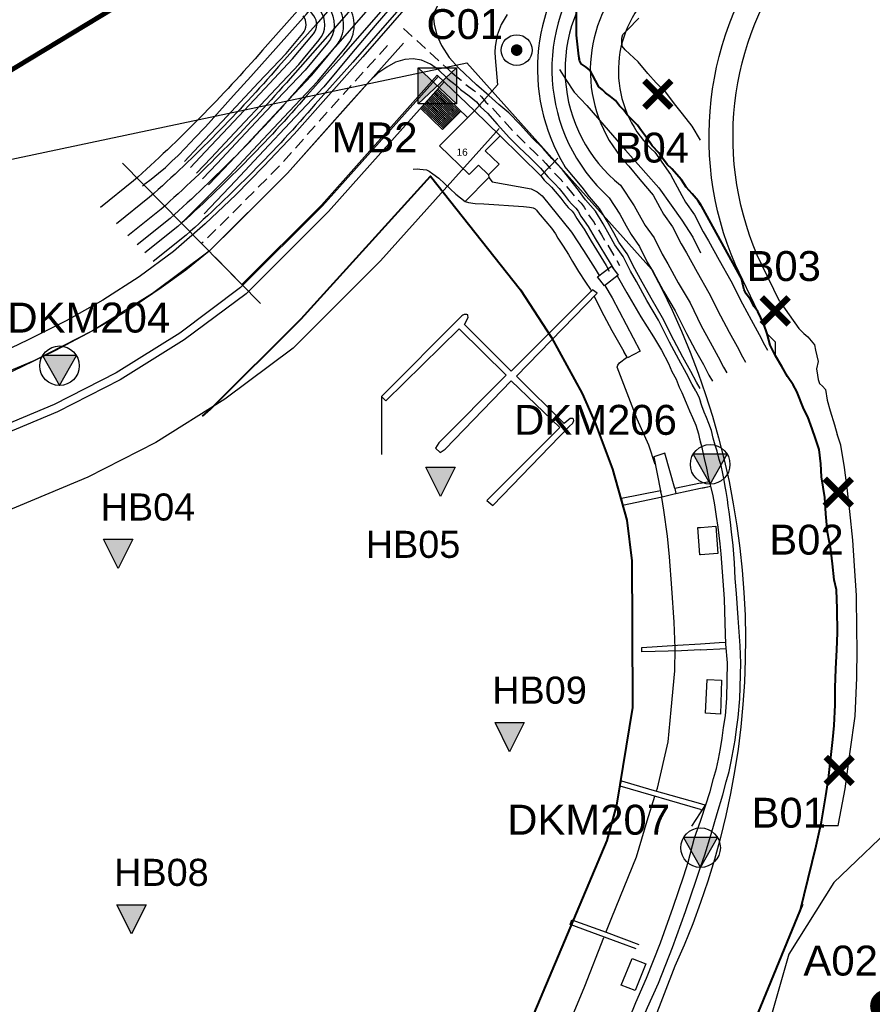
# Model space of a CAD drawing. Extents: x 158343 to 162498, y 431347 to 434500.
# Tile 27 of 220: x 158858 to 159036, y 433246 to 433452. Entities that reach past the tile are written whole.
import ezdxf

# ---------------------------------------------------------------- set-up
doc = ezdxf.new("R2010")
doc.units = 0
doc.header["$LTSCALE"] = 10
doc.header["$MEASUREMENT"] = 0
doc.linetypes.add('HIDDEN', pattern=[0.375, 0.25, -0.125])
doc.layers.get('Defpoints').update_dxf_attribs({"linetype": 'CONTINUOUS', "lineweight": 0})
doc.layers.add('000_onzichtbaar', color=8, linetype='CONTINUOUS', plot=False)
doc.layers.add('MEET', color=6, linetype='CONTINUOUS', plot=False)
for name, color, linetype in [('20_betonwerk', 252, 'CONTINUOUS'), ('33_trappen en balustraden', 252, 'CONTINUOUS'), ('44_plafonds', 8, 'CONTINUOUS'), ('47_binneninrichting', 8, 'CONTINUOUS'), ('bestaand 008m', 8, 'CONTINUOUS'), ('bestaand 009m', 8, 'CONTINUOUS'), ('bestaand 010m', 8, 'CONTINUOUS'), ('bestaand 011m', 8, 'CONTINUOUS'), ('bestaand 012m', 8, 'CONTINUOUS'), ('bestaande dijk', 8, 'CONTINUOUS'), ('bestaande hoogtelijnen', 8, 'CONTINUOUS'), ('BORING-MWH', 7, 'CONTINUOUS'), ('HUISNUM', 7, 'CONTINUOUS'), ('nieuw006m', 8, 'CONTINUOUS'), ('nieuw007m', 8, 'CONTINUOUS'), ('nieuw008m', 8, 'CONTINUOUS'), ('nieuw009m', 8, 'CONTINUOUS'), ('nieuw010m', 8, 'CONTINUOUS'), ('nieuw011m', 8, 'CONTINUOUS'), ('nieuw012m', 8, 'CONTINUOUS'), ('SONDERING', 7, 'CONTINUOUS'), ('WB-STEEKMONSTER', 7, 'CONTINUOUS'), ('X-XX-AL-grens_project-G', 7, 'AL-grens_project')]:
    doc.layers.add(name, color=color, linetype=linetype)
doc.styles.add('STANDAARD', font='arial.ttf')
doc.styles.get("Standard").update_dxf_attribs({"font": 'arial.ttf'})
doc.styles.add('Style-STANDARD', font='arial.ttf')
doc.linetypes.add('AL-grens_project', pattern='A,3.5,-2,[8,CCS.shx,S=2.5,R=0,X=0,Y=0],-2,3.5', length=11)

# ---------------------------------------------------------------- blocks, each defined once
blk = doc.blocks.new('STEEK')
at = {"layer": 'WB-STEEKMONSTER'}
blk.add_lwpolyline([(-2.7, 5.4), (2.7, 5.4), (0, 0)], close=True, dxfattribs=at)
blk.add_solid([(0, 0), (2.7, 5.4), (-2.7, 5.4)], dxfattribs=at)
at = {"layer": 'WB-STEEKMONSTER', "style": 'STANDAARD'}
blk.add_attdef('BNO', (-3.22, 8.87), '', height=5, dxfattribs=at)
blk = doc.blocks.new('B-2-MWH')
at = {"layer": 'BORING-MWH'}
blk.add_lwpolyline([(-0.39, 0, 0.772, 0.772, 1), (0.39, 0, 0.772, 0.772, 1)], format="xyseb", close=True, dxfattribs=at)
at = {"layer": 'BORING-MWH', "linetype": 'Continuous'}
blk.add_circle((0, 0), 2.06, dxfattribs=at)
at = {"layer": 'BORING-MWH', "style": 'STANDAARD'}
blk.add_attdef('BNO', (-4.5, 5.4), '', height=4, dxfattribs=at)
blk = doc.blocks.new('B-4-MWH')
at = {"layer": 'BORING-MWH', "const_width": 2.19}
blk.add_lwpolyline([(-1.09, 0, 1), (1.09, 0, 1)], format="xyb", close=True, dxfattribs=at)
at = {"layer": 'BORING-MWH', "style": 'STANDAARD'}
blk.add_attdef('BNO', (2.3, 2.3), '', height=4, dxfattribs=at)
blk = doc.blocks.new('B-1-MWH')
at = {"layer": 'BORING-MWH'}
for points in [[(-1.8, 1.8, 0.85, 0.85, 0), (1.8, -1.8, 0.85, 0.85, 0)], [(-1.8, -1.8, 0.85, 0.85, 0), (1.8, 1.8, 0.85, 0.85, 0)]]:
    blk.add_lwpolyline(points, format="xyseb", dxfattribs=at)
at = {"layer": 'BORING-MWH', "style": 'STANDAARD'}
blk.add_attdef('BNO', (-3.79, 5.29), '', height=4, dxfattribs=at)
blk = doc.blocks.new('SONDERING')
at = {"layer": 'SONDERING', "transparency": 33554687}
h = blk.add_hatch(color=256, dxfattribs=at)
h.dxf.hatch_style = 1
h.paths.add_polyline_path([(0, -1.65), (1.418, 0.843), (-1.418, 0.843)])
at = {"layer": 'SONDERING'}
blk.add_lwpolyline([(0, -1.65), (1.418, 0.843), (-1.418, 0.843), (0, -1.65)], dxfattribs=at)
blk.add_circle((0, 0), 1.65, dxfattribs=at)
blk.add_attdef('BNO', (-2.722, 3.368), '', height=2.5, dxfattribs=at)
blk = doc.blocks.new('BO-30M')
at = {"layer": 'BORING-MWH'}
blk.add_lwpolyline([(-1.6, 1.5), (1.6, 1.5), (1.6, -1.5), (-1.6, -1.5)], close=True, dxfattribs=at)
for points in [[(-1.6, 1.5), (1.6, -1.5)], [(1.6, 1.5), (-1.6, -1.5)]]:
    blk.add_lwpolyline(points, dxfattribs=at)
blk.add_solid([(-1.6, 1.5), (1.6, -1.5), (-1.6, -1.5), (1.6, 1.5)], dxfattribs=at)
at = {"layer": 'BORING-MWH', "style": 'STANDAARD'}
blk.add_attdef('BNO', (-3.034, 3.635), '', height=2.5, dxfattribs=at)

msp = doc.modelspace()

# ---------------------------------------------------------------- linework, layer by layer
at = {"layer": '000_onzichtbaar', "linetype": 'Continuous', "lineweight": 40}
msp.add_line((158999.74, 433413.57), (159008.58, 433397.49), dxfattribs=at)
at = {"layer": '000_onzichtbaar', "flags": 128}
for points in [[(158883.53, 433417.13), (158883.54, 433417.14), (158883.73, 433417.28), (158883.83, 433417.36), (158883.93, 433417.44), (158884.03, 433417.52), (158885.31, 433418.49), (158886.87, 433419.78), (158888.31, 433420.98), (158889.63, 433422.24), (158890.95, 433423.44), (158892.45, 433425), (158894.55, 433427.19), (158896.47, 433429.23), (158896.68, 433429.47), (158902.5, 433435.98), (158906.13, 433439.97), (158917.68, 433452.87), (158930.31, 433467.72), (158943.78, 433483.17), (158955.81, 433498.29), (158957.14, 433500)], [(159000, 433426.66), (158998.23, 433429.56), (158996.25, 433432.14), (158994.57, 433434.24), (158992.71, 433436.7), (158990.76, 433438.59), (158989.02, 433440.6), (158986.95, 433443.03), (158984.25, 433445.49), (158983.62, 433446.27), (158983.53, 433447.23), (158983.59, 433447.92), (158983.77, 433448.73), (158984.76, 433449.66), (158987.13, 433452.09)], [(158970.54, 433441.43), (158971.86, 433439.31), (158973.63, 433436.64), (158976.27, 433433.91), (158979.84, 433429.77), (158984.31, 433424.58), (158988.6, 433419.75), (158991.3, 433416.69), (158993.88, 433413.06), (158996.07, 433409.94), (158998.41, 433406.4), (159000, 433403.15)]]:
    msp.add_lwpolyline(points, dxfattribs=at)
at = {"layer": '000_onzichtbaar', "linetype": 'Continuous', "lineweight": 40, "flags": 128}
for points in [[(158974.71, 433443.47), (158974.62, 433444.2), (158974.1, 433448.58), (158974.09, 433454.51), (158975.07, 433458.22), (158977.06, 433462.8), (158979.81, 433466.27)], [(159000, 433413.13), (158999.49, 433414.02), (158998.23, 433415.46), (158997, 433416.84), (158996.04, 433418.4), (158994, 433420.68), (158993.01, 433421.55), (158992.02, 433422.87), (158991.3, 433424.04), (158989.86, 433425.45), (158988.69, 433427.22), (158987.67, 433428.63), (158986.83, 433429.8), (158985.72, 433430.91), (158984.7, 433431.93), (158983.95, 433432.92), (158983.05, 433433.85), (158982.21, 433434.96), (158981.19, 433435.77), (158980.17, 433436.52), (158979.51, 433437.18), (158978.73, 433437.81), (158978.07, 433439.1), (158977.47, 433440.3), (158976.93, 433441.17), (158976.09, 433441.86), (158975.1, 433442.61), (158974.74, 433443.3), (158974.67, 433443.64)], [(158896.04, 433369.06), (158897.73, 433370.49), (158916.65, 433389.37), (158943.63, 433419.11), (158962.43, 433395.41), (158968.89, 433385.48), (158975.26, 433373.79), (158978.06, 433367.45), (158981.62, 433357.96), (158984.61, 433347.34), (158985.67, 433338.86), (158985.7, 433325.13), (158985.82, 433308.28), (158982.42, 433287.85), (158980.45, 433280.51), (158955.04, 433220.34)], [(159020.76, 433265.76), (159024.12, 433279.4), (159025.24, 433284.42), (159026.11, 433289.82), (159026.66, 433293.45), (159027.17, 433297.79), (159027.62, 433301.56), (159027.9, 433304.51), (159028.05, 433308.8), (159028.11, 433312.38), (159028.24, 433316.31), (159028.45, 433320.28), (159028.57, 433323.81), (159028.47, 433328.83), (159028.35, 433332.81), (159027.9, 433334.91), (159027.54, 433338.21), (159027.15, 433341.21), (159026.46, 433344.87), (159026.16, 433348.68), (159025.95, 433352.1), (159025.26, 433356.42), (159025.08, 433359.09), (159024.72, 433362.12), (159024, 433364.4), (159023.25, 433366.38), (159022.41, 433368.93), (159021.57, 433370.52), (159020.1, 433374.18), (159019.32, 433375.62), (159018.15, 433377.36), (159016.95, 433379.4), (159015.66, 433381.62), (159014.49, 433383.9), (159013.89, 433386.24), (159013.17, 433388.28), (159011.97, 433390.89), (159011.16, 433391.94), (159010.38, 433393.41), (159009.54, 433394.61), (159009.09, 433395.45), (159008.79, 433396.5), (159008.58, 433397.49)], [(158960.85, 433136.54), (159000.46, 433216.35), (159021.35, 433267.18)]]:
    msp.add_lwpolyline(points, dxfattribs=at)
at = {"layer": '000_onzichtbaar'}
for points in [[(158938.02, 433446.9), (158913.82, 433419.8), (158897.46, 433403.47), (158885.65, 433394.63), (158873.13, 433386.84), (158860.88, 433380.57), (158782.77, 433347.86), (158766.1, 433341.07), (158677.46, 433305.16), (158633.18, 433291.97)], [(158933.4, 433373.13), (158933.4, 433361.09)], [(158933.4, 433373.13), (158933.4, 433361.09)]]:
    msp.add_lwpolyline(points, dxfattribs=at)
at = {"layer": '20_betonwerk', "linetype": 'HIDDEN', "flags": 128}
for points in [[(158948.15, 433440.72), (158937.92, 433450.03)], [(158934.64, 433446.4), (158924.8, 433435.53), (158912.18, 433421.34), (158901.6, 433410.69), (158895.88, 433405.08)], [(158948.16, 433440.71), (158948.57, 433440.33), (158949.08, 433439.92), (158950.04, 433439.19), (158950.9, 433438.36), (158952.62, 433437.11), (158954.31, 433435.71), (158955.17, 433434.61), (158956.6, 433433.32), (158958.7, 433430.98), (158961.19, 433428.17), (158963.19, 433426.23), (158965.38, 433424.1), (158967.71, 433421.82), (158969.21, 433420.02), (158970.7, 433418.59), (158971.61, 433417.53), (158972.76, 433416.1), (158973.63, 433415.02), (158974.23, 433414.29), (158975.05, 433413.49), (158975.68, 433412.67), (158976.32, 433411.58), (158976.92, 433410.62), (158977.76, 433409.45), (158979.29, 433406.91), (158982.43, 433401.73), (158983.1, 433400.52)]]:
    msp.add_lwpolyline(points, dxfattribs=at)
at = {"layer": '20_betonwerk'}
for points in [[(158945.28, 433440.02), (158921.08, 433412.92), (158904.02, 433395.89), (158891.3, 433386.37), (158878.06, 433378.13), (158865.1, 433371.49), (158786.59, 433338.62), (158769.86, 433331.81), (158691.94, 433300.24)], [(158946.51, 433438.84), (158922.32, 433411.76), (158905.14, 433394.61), (158892.26, 433384.96), (158878.9, 433376.65), (158865.82, 433369.95), (158787.24, 433337.05), (158770.5, 433330.23), (158729.66, 433313.68)], [(158957.93, 433429.12), (158933.22, 433401.44), (158914.98, 433383.24), (158900.74, 433372.57), (158886.29, 433363.58), (158872.14, 433356.33), (158792.96, 433323.19), (158776.15, 433316.33), (158690.8, 433281.76)]]:
    msp.add_lwpolyline(points, dxfattribs=at)
at = {"layer": '33_trappen en balustraden'}
msp.add_line((159028.72, 433283.53), (159025.04, 433283.53), dxfattribs=at)
at = {"layer": '33_trappen en balustraden', "flags": 128}
for points in [[(159016.47, 433393.07), (159020.52, 433387.32), (159021.57, 433386.33), (159022.41, 433385.58), (159023.76, 433383.96), (159024, 433382.82), (159024.24, 433381.62), (159024.54, 433380.45), (159024.15, 433378.92), (159024.42, 433377.6), (159024.54, 433376.7), (159024.84, 433375.89), (159025.47, 433375.32), (159026.04, 433374.6), (159026.4, 433372.38), (159027.06, 433370.16), (159027.93, 433367.28), (159028.5, 433365.24), (159028.53, 433365.27)], [(159026.66, 433293.45), (159027.17, 433297.79), (159027.62, 433301.56), (159027.9, 433304.51), (159028.05, 433308.8), (159028.11, 433312.38), (159028.24, 433316.31), (159028.45, 433320.28), (159028.57, 433323.81), (159028.47, 433328.83), (159028.35, 433332.81), (159027.9, 433334.91), (159027.54, 433338.21), (159027.15, 433341.21), (159026.46, 433344.87), (159026.16, 433348.68), (159025.95, 433352.1), (159025.26, 433356.42), (159025.08, 433359.09), (159024.72, 433362.12), (159024, 433364.4), (159023.25, 433366.38), (159022.41, 433368.93), (159021.57, 433370.52), (159020.1, 433374.18), (159019.32, 433375.62), (159018.15, 433377.36), (159016.95, 433379.4), (159015.66, 433381.62), (159015.64, 433384.49), (159013.89, 433386.24), (159013.17, 433388.28), (159011.97, 433390.89)], [(158990.53, 433358.98), (158989.2, 433362.97), (158986.76, 433368.46), (158982.61, 433379.3), (158982.74, 433379.7), (158983.07, 433380.16), (158984.56, 433381.28)], [(159029.28, 433363.02), (159028.53, 433365.27)], [(159028.72, 433283.53), (159028.8, 433283.98), (159030.14, 433291.25), (159031.18, 433299.1), (159032.22, 433306.42), (159032.59, 433314.46), (159032.66, 433320.48), (159032.61, 433324.38), (159032.52, 433331.61), (159032.1, 433337.82), (159031.77, 433343.19), (159031.14, 433349.16), (159030.6, 433354.08), (159030.03, 433358.37), (159029.28, 433363.02)], [(158990.82, 433290.85), (158990.98, 433291.4), (158993.22, 433301.11), (158993.83, 433307.77), (158994.63, 433315.88), (158994.68, 433320.61), (158994.48, 433326.04), (158994.03, 433333.14), (158993.53, 433339.72), (158993.09, 433343.99), (158992.35, 433349.46), (158991.88, 433352.09)], [(158991.6, 433353.45), (158991.67, 433353.29)], [(159025.04, 433283.53), (159025.24, 433284.42), (159026.11, 433289.82), (159026.66, 433293.45)], [(158980.25, 433261.31), (158981.48, 433264.44), (158986.6, 433277.09), (158988.87, 433284.61), (158990.48, 433289.76)], [(158968.92, 433233.52), (158975.85, 433250.11), (158979.83, 433260.22)]]:
    msp.add_lwpolyline(points, dxfattribs=at)
at = {"layer": '44_plafonds'}
for p, q in [((158944.17, 433436.23), (158948.9, 433431.68)), ((158944.37, 433436.45), (158949.11, 433431.89)), ((158944.57, 433436.68), (158949.32, 433432.11)), ((158944.77, 433436.9), (158949.53, 433432.32)), ((158944.97, 433437.13), (158949.74, 433432.53)), ((158945.17, 433437.35), (158951.42, 433431.34)), ((158942.37, 433434.21), (158946.99, 433429.76)), ((158942.57, 433434.44), (158947.21, 433429.98)), ((158942.77, 433434.66), (158947.42, 433430.19)), ((158942.97, 433434.89), (158947.63, 433430.4)), ((158943.17, 433435.11), (158947.84, 433430.62)), ((158943.37, 433435.33), (158948.05, 433430.83)), ((158943.57, 433435.56), (158948.26, 433431.04)), ((158943.77, 433435.78), (158948.47, 433431.25)), ((158943.97, 433436.01), (158948.69, 433431.47)), ((158951.36, 433434.16), (158951.31, 433434.11)), ((158941.57, 433433.32), (158946.15, 433428.91)), ((158941.77, 433433.54), (158946.36, 433429.13)), ((158941.97, 433433.77), (158946.57, 433429.34)), ((158942.17, 433433.99), (158946.78, 433429.55)), ((158949.95, 433432.74), (158946.15, 433428.91))]:
    msp.add_line(p, q, dxfattribs=at)
at = {"layer": '44_plafonds', "flags": 128}
for points in [[(158957.99, 433421.63), (158955.75, 433419.4), (158953.65, 433421.43), (158951.69, 433419.48), (158945.49, 433425.45), (158947.04, 433426.99), (158947.01, 433427.02), (158952.8, 433432.78), (158958.19, 433427.59), (158955.05, 433424.46), (158957.99, 433421.63)], [(158982.8, 433398.46), (158979.91, 433396.26), (158978.48, 433398.13), (158981.38, 433400.33), (158982.8, 433398.46)], [(158978.43, 433394.7), (158977.47, 433395.42), (158960.49, 433378.47), (158950.74, 433388.22), (158951.34, 433389.39), (158951.49, 433389.69), (158951.46, 433389.99), (158951.43, 433390.17), (158951.25, 433390.26), (158951.01, 433390.29), (158950.68, 433390.26), (158950.38, 433390.14), (158950.2, 433390.02), (158933.4, 433373.13), (158934.33, 433372.23), (158949.63, 433387.29), (158959.41, 433377.6), (158945.4, 433363.5), (158944.65, 433362.39), (158945.64, 433361.46), (158946.72, 433362.18), (158960.49, 433376.46), (158970.6, 433366.71), (158955.36, 433351.47), (158956.62, 433350.42), (158972.58, 433366.89), (158973.36, 433367.61), (158973.54, 433368.15), (158973.48, 433368.42), (158973.3, 433368.57), (158973.03, 433368.6), (158972.79, 433368.57), (158971.56, 433367.55), (158961.57, 433377.42), (158978.43, 433394.7)], [(159000, 433355.04), (158994.6, 433353.93), (158994.81, 433352.91), (159000, 433354.02)], [(159000, 433355.04), (159001.89, 433355.43)], [(159000, 433354.02), (159002.13, 433354.47)], [(159000, 433354.02), (159000.5, 433354.12)], [(159000.5, 433354.12), (159002.13, 433354.47)], [(158991.96, 433352.25), (158991.6, 433353.45), (158983.5, 433351.89), (158983.68, 433350.48), (158991.96, 433352.25)], [(158999.42, 433345.81), (159000, 433345.85)], [(159000, 433340.11), (158999.85, 433340.1), (158999.42, 433345.81)], [(159000, 433345.85), (159003.18, 433346.09), (159003.61, 433340.39), (159000, 433340.11)], [(159000, 433320.3), (158995.98, 433320.11), (158987.73, 433319.85), (158987.76, 433320.76), (158995.18, 433321.29), (159000, 433321.57)], [(159004.38, 433313.96), (159004.16, 433306.89), (159001.05, 433307.07), (159001.4, 433314.07), (159004.38, 433313.96)], [(159000, 433286.97), (158983.24, 433291.87), (158983.52, 433292.92), (158989.8, 433291.05), (159000, 433288.2)], [(158986.52, 433257.86), (158983.17, 433259.11), (158972.77, 433262.95), (158973.12, 433263.96), (158980.31, 433261.34), (158987.12, 433258.76)], [(158988.54, 433254.74), (158986.36, 433249.21), (158983.44, 433250.3), (158985.69, 433255.86), (158988.54, 433254.74)]]:
    msp.add_lwpolyline(points, dxfattribs=at)
at = {"layer": '47_binneninrichting', "flags": 128}
for points in [[(158940, 433420.62), (158940.87, 433420.65), (158941.41, 433420.59), (158942.13, 433420.53), (158942.79, 433420.47), (158943.36, 433420.2), (158944.14, 433419.66), (158945.37, 433418.73), (158948.91, 433415.37), (158950.86, 433413.84), (158951.55, 433413.63), (158952.96, 433413.42), (158954.79, 433413.36), (158963.07, 433412.82), (158963.7, 433412.76), (158964.27, 433412.7), (158964.69, 433412.61), (158965.08, 433412.55), (158965.5, 433412.31), (158965.77, 433412.04), (158966.13, 433411.53), (158966.52, 433411.08), (158968.89, 433408.26), (158969.73, 433407.12), (158970.21, 433406.19), (158971.35, 433404.51), (158972.4, 433402.77), (158973.3, 433401.36), (158974.53, 433399.23), (158976, 433397.01), (158976.99, 433395.48), (158977.2, 433395.06)], [(158950.86, 433413.84), (158955.81, 433418.85)], [(158955.75, 433419.4), (158955.81, 433418.85), (158956.5, 433417.97), (158964.65, 433416.47)], [(158964.65, 433416.47), (158965.88, 433415.87), (158966.95, 433415.03)], [(158966.95, 433415.03), (158973.06, 433407.45)], [(158973.06, 433407.45), (158975.56, 433403.65), (158978, 433399.8)], [(158978, 433399.8), (158978.82, 433398.39)], [(158982.62, 433398.32), (158984.58, 433394.82), (158987.52, 433389.81), (158990.16, 433385.61), (158991.84, 433382.85), (158993.31, 433380.03), (158994.03, 433378.41), (158994.87, 433376.76), (158995.56, 433375.14), (158996.07, 433373.97), (158996.97, 433371.84), (158997.66, 433370.16), (158998.29, 433368.75), (158998.98, 433367.16), (158999.55, 433365.36), (158999.79, 433364.31), (159000, 433363.64)], [(158980.01, 433396.33), (158981.52, 433393.73), (158987.4, 433382.61)], [(158977.77, 433394.07), (158979.24, 433391.13), (158981.46, 433386.93), (158983.95, 433382.55)], [(158987.4, 433382.61), (158984.71, 433381.26), (158983.95, 433382.55)], [(158999.01, 433374.33), (158999.7, 433372.89), (159000, 433372.02)], [(159000, 433274.91), (159000.91, 433277.5), (159002.21, 433281.8), (159003.49, 433286.1), (159004.62, 433290.02), (159005.33, 433292.71), (159005.94, 433294.88), (159006.38, 433296.95), (159006.82, 433299.22), (159007.21, 433301.45), (159007.47, 433303.72), (159007.87, 433306.2), (159008.18, 433310.05), (159008.37, 433317.48), (159008.25, 433321.11), (159007.83, 433326.99), (159007.5, 433332.03), (159007.23, 433335.21), (159007.05, 433338.45), (159006.78, 433342.05), (159006.48, 433344.93), (159006.27, 433346.94), (159005.94, 433349.1), (159005.76, 433350.36), (159005.58, 433351.68), (159005.34, 433353.3), (159005.13, 433354.38), (159004.92, 433355.73), (159004.65, 433357.08), (159004.29, 433358.76), (159003.87, 433360.02), (159003.45, 433361.73), (159003.06, 433363.02), (159002.61, 433364.49), (159002.25, 433366.08), (159001.71, 433367.52), (159001.23, 433368.78), (159000.75, 433369.92), (159000.27, 433371.24), (159000, 433372.02)], [(159000, 433284.54), (159000.15, 433284.95), (159001.99, 433290.74), (159002.69, 433293.43), (159003.29, 433295.54), (159003.7, 433297.49), (159004.13, 433299.72), (159004.51, 433301.84), (159004.76, 433304.09), (159005.16, 433306.53), (159005.46, 433310.2), (159005.64, 433317.55), (159005.25, 433321.47), (159005.13, 433325.88), (159004.98, 433330.92), (159004.26, 433340.34), (159004.08, 433342.41), (159003.9, 433344.12), (159003.69, 433345.89), (159003.3, 433348.11), (159003, 433350.57), (159002.64, 433352.43), (159002.19, 433354.17), (159001.65, 433356.36), (159001.32, 433358.22), (159000.84, 433360.2), (159000.27, 433362.78), (159000, 433363.64)], [(158994.6, 433353.93), (158992.56, 433361.34), (158990.25, 433360.59), (158991.6, 433353.45)], [(158991.96, 433352.25), (158994.78, 433352.94)], [(159000, 433321.57), (159003.88, 433321.79)], [(159003.88, 433321.79), (159005.24, 433321.86)], [(159000, 433320.3), (159005.34, 433320.54)], [(159000, 433288.2), (159001.08, 433287.89)], [(158998.17, 433283.51), (159000, 433286.29)], [(159000, 433286.29), (159001.11, 433287.99)], [(159000, 433286.97), (159000.37, 433286.86)], [(158974.3, 433218.77), (158975.86, 433222.68), (158979.41, 433230.59), (158982.4, 433236.52), (158986.45, 433246.7), (158988.69, 433251.77), (158991.61, 433259.14), (158994.3, 433266.55), (158996.47, 433273.11), (158997.42, 433275.99), (158998.74, 433281.07), (159000, 433284.54)], [(158959.75, 433178.04), (158961.77, 433183.36), (158965.99, 433192.88), (158970.05, 433201.97), (158973.1, 433208.88), (158975.65, 433214.83), (158978.38, 433221.61), (158981.9, 433229.47), (158985.54, 433237.65), (158988.95, 433245.61), (158991.21, 433250.71), (158994.16, 433258.17), (158996.88, 433265.65), (158999.05, 433272.23), (159000, 433274.91)]]:
    msp.add_lwpolyline(points, dxfattribs=at)
at = {"layer": 'bestaand 008m'}
msp.add_lwpolyline([(159181.6, 433697.3, 0.08662), (159125.48, 433660.65), (159115.67, 433654.54), (159107.09, 433659.8), (159095.29, 433658.02), (159091.84, 433649.4), (159022.21, 433565.59), (158985.35, 433525.99), (158919.75, 433450.81), (158911.94, 433442.03, -0.03121), (158885.02, 433414.73), (158878.11, 433409.19)], format="xyb", dxfattribs=at)
at = {"layer": 'bestaand 009m'}
msp.add_lwpolyline([(159240.49, 433708.21), (159183.27, 433693.7, 0.082445), (159127.94, 433657.15), (159102.86, 433636.01), (159094.69, 433641.01), (159090.27, 433643.75), (159050.17, 433586.94), (159024.96, 433563.14), (158987.96, 433523.73), (158922.15, 433448.34), (158914.35, 433439.56, -0.03121), (158887.42, 433412.25), (158880.51, 433406.72)], format="xyb", dxfattribs=at)
at = {"layer": 'bestaand 010m'}
msp.add_lwpolyline([(159240.41, 433705.17), (159184.4, 433691.23, 0.072531), (159129.89, 433654.37), (159097.04, 433626.63), (159086.2, 433633.34), (159052.25, 433585.11), (159026.82, 433561.54), (158990, 433521.97), (158923.75, 433446.11), (158916.23, 433437.62, -0.03121), (158889.3, 433410.32), (158882.39, 433404.79)], format="xyb", dxfattribs=at)
at = {"layer": 'bestaand 011m'}
msp.add_lwpolyline([(158925.52, 433444.58), (158991.77, 433520.44), (159028.58, 433559.99), (159054.14, 433583.45), (159081.98, 433623.01), (159091.07, 433617.41), (159131.95, 433651.43, -0.058415), (159185.54, 433688.83), (159241.56, 433702.44, 0.067536)], format="xyb", dxfattribs=at)
at = {"layer": 'bestaand 012m'}
msp.add_lwpolyline([(159408.89, 433775.04), (159408.89, 433775.04, -0.067796), (159242.64, 433699.85), (159186.67, 433686.3, 0.05566), (159133.59, 433649.1), (159093.65, 433616.62), (159093.68, 433610.92), (159081.13, 433601.99), (159072.77, 433607.86), (159055.82, 433582.02), (159030.18, 433558.57), (158993.66, 433518.81), (158927.41, 433442.94)], format="xyb", dxfattribs=at)
at = {"layer": 'bestaande dijk', "flags": 128}
for points in [[(158978.1, 433500), (158976.97, 433498.72), (158962.38, 433481.78), (158948.55, 433465.99), (158929.52, 433444.06), (158915.16, 433427.9), (158908.85, 433421.26), (158902.99, 433415.22)], [(158945, 433454.62), (158944.44, 433453.44), (158944.23, 433452.14), (158944.4, 433450.84)], [(158944.4, 433450.84), (158944.95, 433448.56), (158945.9, 433446.43)], [(158944.4, 433450.84), (158944.95, 433448.56), (158945.9, 433446.43)], [(158945.9, 433446.43), (158947.56, 433443.91), (158949.57, 433441.66)], [(158938.27, 433443.51), (158936.3, 433442.92), (158934.5, 433441.92)], [(158941.74, 433443.35), (158940.02, 433443.61), (158938.27, 433443.51)], [(158945.28, 433441.31), (158943.61, 433442.51), (158941.74, 433443.35)], [(158934.5, 433441.92), (158932.64, 433440.61), (158931, 433439.03)], [(158947.14, 433439.61), (158945.28, 433441.31)], [(158949.57, 433441.66), (158953.26, 433438.2)], [(158931, 433439.03), (158926.47, 433434.03), (158913.82, 433419.8), (158903.18, 433409.1), (158897.46, 433403.47)], [(158947.14, 433439.61), (158947.59, 433439.19), (158948.16, 433438.74), (158949.06, 433438.05), (158949.93, 433437.21), (158951.7, 433435.92), (158953.23, 433434.66), (158954.07, 433433.58), (158955.54, 433432.26), (158957.58, 433429.98), (158960.1, 433427.13), (158962.14, 433425.15), (158964.33, 433423.02), (158966.61, 433420.8), (158968.11, 433419), (158969.61, 433417.56), (158970.45, 433416.57), (158971.59, 433415.16), (158972.46, 433414.08), (158973.12, 433413.27), (158973.93, 433412.49), (158974.44, 433411.83), (158975.04, 433410.81), (158975.67, 433409.79), (158976.51, 433408.62), (158978.01, 433406.13), (158981.13, 433400.97), (158981.8, 433399.78)], [(158999.01, 433374.33), (158998.23, 433375.68), (158997.06, 433377.93), (158995.44, 433380.87), (158993.49, 433384.47), (158991.18, 433389.12), (158988.81, 433393.2), (158986.62, 433397.16), (158985.36, 433399.29), (158983.83, 433402.38), (158982.09, 433404.81), (158980.98, 433406.82), (158979.66, 433409.22), (158978.1, 433411.83), (158976, 433414.23), (158974.5, 433416.21), (158971.17, 433420.44), (158968.92, 433422.84), (158967.18, 433424.94), (158964.84, 433427.13), (158962.35, 433429.92), (158959.95, 433432.38), (158957.88, 433434.09), (158955.78, 433435.98), (158953.26, 433438.2)], [(158902.99, 433415.22), (158896.63, 433409.17), (158889.98, 433403.44)], [(158889.98, 433403.44), (158882.81, 433398.1), (158875.27, 433393.29)], [(158897.46, 433403.47), (158892.58, 433399.5), (158887.45, 433395.86)], [(158887.45, 433395.86), (158880.46, 433391.08), (158873.13, 433386.84)], [(158875.27, 433393.29), (158867.58, 433388.95), (158859.68, 433384.99)], [(158873.13, 433386.84), (158865.27, 433382.66), (158856.5, 433378.47), (158842.06, 433372.1), (158825.25, 433365.06), (158809.57, 433358.89), (158792.42, 433351.98), (158782.21, 433347.62)], [(158859.68, 433384.99), (158854.29, 433382.41), (158843.76, 433377.85)]]:
    msp.add_lwpolyline(points, dxfattribs=at)
at = {"layer": 'bestaande hoogtelijnen'}
for points in [[(158916.41, 433454.24), (158908.61, 433445.46, -0.03121), (158881.68, 433418.16), (158874.77, 433412.62)], [(158925.66, 433444.73), (158917.86, 433435.95, -0.03121), (158890.93, 433408.65), (158884.02, 433403.11)], [(158927.41, 433442.94), (158919.6, 433434.15, -0.03121), (158892.67, 433406.85), (158885.77, 433401.32)]]:
    msp.add_lwpolyline(points, format="xyb", dxfattribs=at)
at = {"layer": 'Defpoints'}
msp.add_lwpolyline([(159245.85, 433435.4), (159238.56, 433430.98), (159230.95, 433422.86), (159226.74, 433415.57), (159216.96, 433408.38), (159209.36, 433406.25), (159190.53, 433407.68), (159176.03, 433409.37), (159161.83, 433407.12), (159151.92, 433403.97), (159146.33, 433401.77), (159137.82, 433396.69), (159130.08, 433389.99), (159124.47, 433384.38), (159119.09, 433375.27), (159114.34, 433358.43), (159110.06, 433342.43), (159105.11, 433334.18), (159089.41, 433316.86), (159067.5, 433300.76), (159042.09, 433285.34), (159027.78, 433271.73), (159018.39, 433256.79), (159011.22, 433231.7)], dxfattribs=at)
at = {"layer": 'MEET', "const_width": 1}
msp.add_lwpolyline([(159217.96, 434088.85), (159435.98, 434020.25), (159504.62, 433836.46), (159784.94, 433953.55), (159866.41, 433734.33), (159822.4, 433519.03), (159655.9, 433512.46), (159222.15, 433324.12), (159221.05, 433289.09), (159066.14, 433159.95), (158988.58, 433123), (158887.87, 433065.24), (158810.46, 433043.05), (158594.73, 433280.89), (158643.69, 433366.24), (158736.01, 433394.89), (158840.95, 433432.1), (158907.6, 433472.41), (158902.41, 433599.51), (159112.89, 433678.64), (159214.78, 433765.28), (159227.57, 433847.1)], close=True, dxfattribs=at)
at = {"layer": 'nieuw006m', "flags": 128}
for points in [[(159011.97, 433390.89), (159007.26, 433400.61), (159007.26, 433400.61, -0.28354), (159017.72, 433471.1), (159017.72, 433471.1), (159017.72, 433471.1)], [(159016.47, 433393.07), (159011.81, 433402.69, -0.281484), (159021.33, 433467.64, -0.300624)]]:
    msp.add_lwpolyline(points, format="xyb", dxfattribs=at)
at = {"layer": 'nieuw006m'}
msp.add_lwpolyline([(158892.27, 433422.19), (158895.32, 433425.39), (158900.17, 433430.56), (158907.77, 433438.66), (158913.55, 433444.77), (158916.98, 433448.91, 0.347404), (158917.07, 433452.63)], format="xyb", dxfattribs=at)
at = {"layer": 'nieuw006m', "flags": 128}
msp.add_lwpolyline([(159042.09, 433285.34), (159027.78, 433271.73), (159018.39, 433256.79), (159011.22, 433231.7)], dxfattribs=at)
at = {"layer": 'nieuw007m', "flags": 128}
for points in [[(158893.54, 433420.98), (158896.59, 433424.19), (158901.45, 433429.37), (158909.04, 433437.46), (158914.86, 433443.61), (158919.21, 433448.86, 0.347404), (158919.3, 433452.58), (158914.39, 433459.11), (158912.58, 433508.65), (158919.5, 433509.66), (158920.78, 433510.17)], [(158988.33, 433455.94, 0.40824), (158990.43, 433424.15), (158990.43, 433424.15), (158990.43, 433424.15), (158990.43, 433424.15), (158993.74, 433419.5)]]:
    msp.add_lwpolyline(points, format="xyb", dxfattribs=at)
at = {"layer": 'nieuw008m', "flags": 128}
for points in [[(158894.8, 433419.77), (158897.87, 433422.98), (158902.72, 433428.17), (158910.32, 433436.26), (158916.17, 433442.45), (158920.43, 433447.59, 0.347404), (158920.58, 433453.78), (158915.95, 433459.95), (158914.45, 433496.29), (158921.33, 433497.29), (158922, 433497.68)], [(158983.78, 433459.86, 0.383655), (158985.04, 433421.2), (158987.31, 433418.47), (158990.07, 433415.19), (158991.49, 433412.61), (158992.26, 433411.23), (158994.15, 433408.58), (158995.92, 433405.02), (158997.04, 433403.12), (158999.25, 433399.12), (159001.75, 433394.81), (159004.14, 433390), (159005.97, 433386.62), (159007.64, 433383.59), (159008.75, 433381.45), (159009.4, 433380.33)]]:
    msp.add_lwpolyline(points, format="xyb", dxfattribs=at)
msp.add_lwpolyline([(158993.74, 433419.5), (158993.74, 433419.5), (158996.08, 433415.13), (158996.85, 433413.74), (158998.74, 433411.09), (159000.51, 433407.53), (159001.63, 433405.64), (159003.84, 433401.63), (159006.34, 433397.33), (159008.73, 433392.52), (159010.56, 433389.14), (159012.23, 433386.11), (159013.34, 433383.97), (159013.99, 433382.85)], dxfattribs=at)
at = {"layer": 'nieuw009m', "flags": 128}
for points in [[(158923.69, 433485.28), (158923.21, 433484.93), (158916.32, 433483.93), (158917.51, 433460.78), (158922.35, 433454.35, -0.347752), (158922.16, 433446.91), (158917.48, 433441.29), (158917.48, 433441.29), (158911.59, 433435.06), (158904, 433426.97), (158899.14, 433421.78), (158896.07, 433418.56)], [(158980.37, 433462.8, 0.441034), (158983.26, 433417.25), (158986.17, 433412.95), (158987.55, 433410.44), (158988.44, 433408.82), (158990.28, 433406.25), (158991.96, 433402.87), (158993.13, 433400.88), (158995.33, 433396.9), (158997.79, 433392.68), (159000.15, 433387.93), (159002.02, 433384.47), (159003.67, 433381.47), (159004.81, 433379.29), (159005.5, 433378.08)]]:
    msp.add_lwpolyline(points, format="xyb", dxfattribs=at)
at = {"layer": 'nieuw010m', "flags": 128}
for points in [[(158897.34, 433417.36), (158900.41, 433420.58), (158905.28, 433425.78), (158912.87, 433433.86), (158918.79, 433440.13), (158921.64, 433443.56), (158923.88, 433446.24, 0.348072), (158924.1, 433454.93), (158919.07, 433461.62), (158918.19, 433471.57), (158925.08, 433472.57), (158925.11, 433472.6)], [(158977.72, 433465.08, 0.40787), (158980.92, 433414.65), (158983.13, 433411.21), (158984.48, 433408.75), (158985.48, 433406.95), (158987.27, 433404.45), (158988.88, 433401.2), (158990.09, 433399.15), (158992.29, 433395.17), (158994.7, 433391.02), (158997.04, 433386.31), (158998.95, 433382.79), (159000.59, 433379.82), (159001.74, 433377.6), (159002.47, 433376.33)]]:
    msp.add_lwpolyline(points, format="xyb", dxfattribs=at)
at = {"layer": 'nieuw011m'}
for p, q in [((158945.06, 433440.24), (158952.8, 433432.78)), ((158908.15, 433392.6), (158879.38, 433421.87)), ((158970.2, 433422.93), (158966.63, 433419.22))]:
    msp.add_line(p, q, dxfattribs=at)
at = {"layer": 'nieuw011m', "flags": 128}
for points in [[(158891.68, 433409.35), (158901.68, 433419.38), (158906.55, 433424.58), (158914.14, 433432.66), (158920.1, 433438.97), (158925.84, 433445.88), (158926.09, 433446.18, 0.348725), (158926.33, 433454.88), (158924.04, 433457.92), (158928.75, 433463.1), (158966.25, 433500.19, 0.107121), (158983.96, 433554.88), (158983.96, 433554.88, -0.397259), (159001.23, 433568.61), (159012.17, 433568.61), (159021.89, 433569.13, 0.372637), (159028.34, 433575.69), (159036.41, 433592.49, -0.130637), (159046.78, 433601.33), (159082.96, 433622.38), (159091.07, 433617.41), (159126.77, 433661.72, -0.100932), (159134.23, 433668.37), (159261.86, 433754.53, 0.31524)], [(159190.81, 433671.04), (159179.76, 433663.2), (159164.44, 433650.31), (159145.63, 433635.52), (159121.08, 433611.92), (159116.32, 433607.43, -0.04414), (159100.11, 433598.4, 0.052058), (159087.44, 433588.86), (159082.37, 433581.94), (159075.28, 433573.55), (159064.82, 433563.23), (159053.71, 433552.28), (159041.74, 433540.73), (159029.37, 433527.64), (159014.15, 433510.56), (159011.11, 433507.2), (158996.21, 433490.79), (158995.63, 433490.12), (158976.91, 433468.74, 0.340182), (158971.68, 433421.16)]]:
    msp.add_lwpolyline(points, format="xyb", dxfattribs=at)
for points in [[(158898.69, 433402.22), (158898.69, 433402.22), (158904.29, 433396.52), (158920.92, 433413.12), (158945.06, 433440.24), (158952.8, 433432.78), (158958.19, 433427.59), (158966.63, 433419.22), (158967.38, 433418.32), (158968.88, 433416.87), (158969.68, 433415.93), (158970.81, 433414.53), (158971.68, 433413.45), (158972.38, 433412.59), (158973.18, 433411.82), (158973.61, 433411.27), (158974.18, 433410.29), (158974.84, 433409.23), (158975.67, 433408.07), (158977.15, 433405.61), (158980.27, 433400.47), (158980.92, 433399.29)], [(158999.88, 433374.83), (158999.11, 433376.16), (158997.94, 433378.4), (158996.32, 433381.35), (158994.38, 433384.93), (158992.06, 433389.59), (158989.68, 433393.69), (158987.49, 433397.66), (158986.24, 433399.77), (158984.69, 433402.9), (158982.94, 433405.34), (158981.86, 433407.3), (158980.53, 433409.72), (158978.91, 433412.42), (158976.78, 433414.86), (158975.29, 433416.82), (158975.29, 433416.82), (158971.68, 433421.16)]]:
    msp.add_lwpolyline(points, dxfattribs=at)
at = {"layer": 'nieuw012m', "flags": 128}
for points in [[(159285.69, 433761.41), (159138.98, 433668.47, 0.121024), (159126.08, 433657.87), (159095.57, 433617), (159091.46, 433613.16), (159089.21, 433607.6), (159081.13, 433601.99), (159073.62, 433607.3), (159049.85, 433593.36, 0.188878), (159034.36, 433576.74), (159030.89, 433566.41, -0.346059), (159025.87, 433561.71), (159002.33, 433559.12, 0.397393), (158992.95, 433551.13), (158988.14, 433535.29), (158981.44, 433516.97), (158977.57, 433505.13), (158973.66, 433497.29), (158950.09, 433471.54), (158932.09, 433450.6)], [(158959.65, 433452.86, 0.183381), (158957.15, 433443.82), (158957.59, 433438.2), (158952.8, 433432.78), (158945.06, 433440.24), (158945.06, 433440.24)]]:
    msp.add_lwpolyline(points, format="xyb", dxfattribs=at)
msp.add_lwpolyline([(158932.09, 433450.6), (158932.09, 433450.6), (158927.18, 433444.76), (158921.41, 433437.81), (158915.41, 433431.46), (158907.83, 433423.38), (158902.95, 433418.18), (158896.41, 433411.31)], dxfattribs=at)
at = {"layer": 'X-XX-AL-grens_project-G', "ltscale": 0.1, "flags": 128}
msp.add_lwpolyline([(158951.24, 433442.77), (158989.76, 433399.71, -0.23464), (158994.65, 433254.26), (158961.6, 433168.57), (158883.05, 433077.97), (158813.18, 433049.46), (158654.07, 433244.25), (158624.44, 433244.25), (158606.11, 433277.3), (158657.82, 433359.82), (158841.7, 433419.6), (158951.24, 433442.77)], format="xyb", dxfattribs=at)

# ---------------------------------------------------------------- block references
at = {"layer": 'BORING-MWH'}
ref = msp.add_blockref('B-2-MWH', (158961.62, 433445.45), dxfattribs=dict(at, xscale=1.56, yscale=1.56, zscale=1.56))
ref.add_attrib('BNO', 'C01', (158942.79, 433447.76), dxfattribs={"height": 6.24, "style": 'STANDAARD'})
ref = msp.add_blockref('BO-30M', (158945.09, 433438.01), dxfattribs=dict(at, xscale=2.5, yscale=2.5, zscale=2.5))
ref.add_attrib('BNO', 'MB2', (158922.98, 433424.11), dxfattribs={"height": 6.25, "style": 'STANDAARD'})
ref = msp.add_blockref('B-1-MWH', (158991.07, 433436.26), dxfattribs=dict(at, xscale=1.56, yscale=1.56, zscale=1.56))
ref.add_attrib('BNO', 'B04', (158982.08, 433421.98), dxfattribs={"height": 6.24, "style": 'STANDAARD'})
ref = msp.add_blockref('B-1-MWH', (159015.57, 433391.03), dxfattribs=dict(at, xscale=1.56, yscale=1.56, zscale=1.56))
ref.add_attrib('BNO', 'B03', (159009.59, 433397.27), dxfattribs={"height": 6.24, "style": 'STANDAARD'})
ref = msp.add_blockref('B-1-MWH', (159028.72, 433353.16), dxfattribs=dict(at, xscale=1.56, yscale=1.56, zscale=1.56))
ref.add_attrib('BNO', 'B02', (159014.34, 433340.16), dxfattribs={"height": 6.24, "style": 'STANDAARD'})
ref = msp.add_blockref('B-1-MWH', (159028.92, 433295.1), dxfattribs=dict(at, xscale=1.56, yscale=1.56, zscale=1.56))
ref.add_attrib('BNO', 'B01', (159010.64, 433283.17), dxfattribs={"height": 6.24, "style": 'STANDAARD'})
ref = msp.add_blockref('B-4-MWH', (159038.79, 433245.96), dxfattribs=dict(at, xscale=1.5625, yscale=1.5625, zscale=1.5625))
ref.add_attrib('BNO', 'A02', (159021.46, 433252.31), dxfattribs={"height": 6.25, "style": 'STANDAARD'})
at = {"layer": 'SONDERING'}
ref = msp.add_blockref('SONDERING', (158866.21, 433379.58), dxfattribs=dict(at, xscale=2.5, yscale=2.5, zscale=2.5))
ref.add_attrib('BNO', 'DKM204', (158855.34, 433386.5), dxfattribs={"height": 6.25})
ref = msp.add_blockref('SONDERING', (159002, 433359), dxfattribs=dict(at, xscale=2.5, yscale=2.5, zscale=2.5))
ref.add_attrib('BNO', 'DKM206', (158961.09, 433365.16), dxfattribs={"height": 6.25})
ref = msp.add_blockref('SONDERING', (159000, 433279), dxfattribs=dict(at, xscale=2.5, yscale=2.5, zscale=2.5))
ref.add_attrib('BNO', 'DKM207', (158959.65, 433281.71), dxfattribs={"height": 6.25})
at = {"layer": 'WB-STEEKMONSTER'}
ref = msp.add_blockref('STEEK', (158945.72, 433352.3), dxfattribs=dict(at, xscale=1.13, yscale=1.13, zscale=1.13))
ref.add_attrib('BNO', 'HB05', (158930.12, 433339.48), dxfattribs={"height": 5.65, "style": 'STANDAARD'})
at = {"layer": 'WB-STEEKMONSTER', "xscale": 1.13, "yscale": 1.13, "zscale": 1.13}
for p, values in [((158878.44, 433337.25), {'BNO': 'HB04'}), ((158960.15, 433299.03), {'BNO': 'HB09'}), ((158881.25, 433261), {'BNO': 'HB08'})]:
    msp.add_blockref('STEEK', p, dxfattribs=at).add_auto_attribs(values)

# ---------------------------------------------------------------- texts
at = {"layer": 'HUISNUM', "style": 'Style-STANDARD'}
msp.add_text('16', height=1.5, dxfattribs=at).set_placement((158949.07, 433423.4))

doc.saveas('drawing.dxf')
